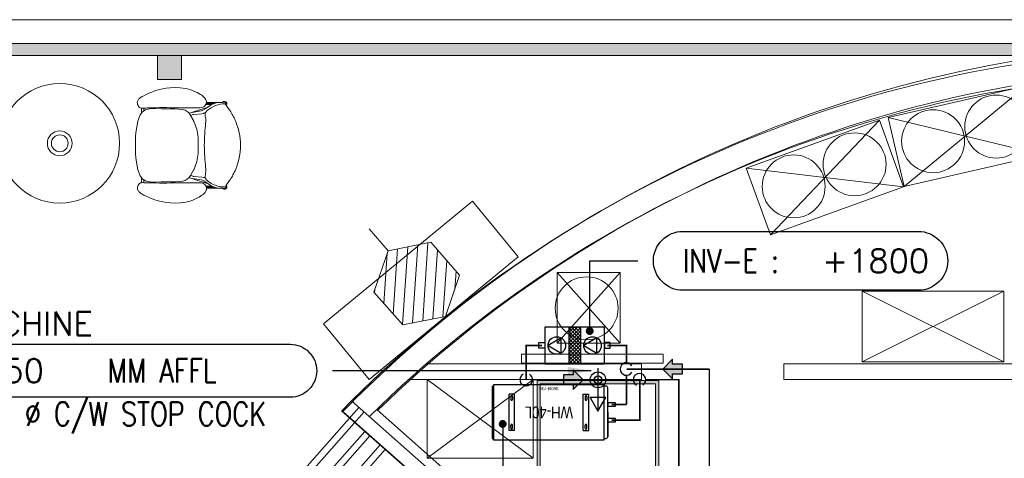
# Model space of a CAD drawing. Extents: x -750 to 58062, y -2404 to 18333.
# Tile 65 of 91: x 13565 to 19837, y 15507 to 18302. Entities that reach past the tile are written whole.
import ezdxf
from ezdxf.enums import TextEntityAlignment as Align

# ---------------------------------------------------------------- set-up
doc = ezdxf.new("R2010")
doc.units = 0
doc.header["$MEASUREMENT"] = 0
doc.linetypes.add('CENTER', pattern=[2, 1.25, -0.25, 0.25, -0.25])
doc.linetypes.add('DASHED', pattern=[19.05, 12.7, -6.35])
doc.layers.add('GREY SCALE', color=9, linetype='Continuous', lineweight=0, true_color=0x808080)
doc.layers.add('GREYSCALE', color=9, linetype='Continuous', lineweight=0, true_color=0x808080)
for name, color, linetype, true_color in [('PLUMBIMG-WS-EQP', 30, 'Continuous', 0xff7f00), ('PLUMBING-WS-CW-PIPE', 5, 'Continuous', 0x0000ff), ('PLUMBING-WS-EQP', 30, 'Continuous', 0xff7f00), ('PLUMBING-WS-HWS-PIPE', 1, 'Continuous', 0xff0000), ('PLUMBING-WS-RO-FILT-CW-PIPE', 150, 'Continuous', 0x007fff), ('WATER-CW-PIPE', 5, 'Continuous', 0x0000ff), ('WATER-RO-FILT-CW-PIPE', 150, 'Continuous', 0x007fff)]:
    doc.layers.add(name, color=color, linetype=linetype, true_color=true_color)
for name, color, linetype in [('PLUMBING-DW-PIPE-TAG', 7, 'Continuous'), ('PLUMBING-DW-TR-LVL-TAG', 7, 'Continuous'), ('TAG', 7, 'Continuous')]:
    doc.layers.add(name, color=color, linetype=linetype)
doc.styles.add('CKD_Dimension Text', font='GOTHIC.TTF')
doc.styles.add('ROMANS-100', font='romans.shx', dxfattribs={"width": 0.8})
doc.styles.get("Standard").update_dxf_attribs({"font": 'arial.ttf', "width": 0.8})
doc.dimstyles.new('CKD-Dimensions', dxfattribs={"dimtxt": 45, "dimasz": 50, "dimexe": 0, "dimexo": 20, "dimgap": 20, "dimtad": 0, "dimdec": 0, "dimzin": 4, "dimdsep": 46, "dimtxsty": 'CKD_Dimension Text', "dimblk": 'OBLIQUE', "dimcen": 12, "dimclrd": 150, "dimclre": 150, "dimclrt": 7, "dimazin": 2, "dimtfac": 1, "dimtdec": 0, "dimtofl": 0, "dimtmove": 1, "dimatfit": 2, "dimfxl": 1, "dimtfillclr": 7, "dimtolj": 1, "dimtzin": 0, "dimlwd": -1, "dimlwe": -1, "dimarcsym": 0})
doc.dimstyles.new('ISO-25', dxfattribs={"dimtxt": 10, "dimasz": 2.5, "dimexe": 1.25, "dimexo": 0.625, "dimtad": 1, "dimtxsty": 'Standard', "dimcen": 2.5, "dimadec": 0, "dimazin": 0, "dimtfac": 1, "dimtmove": 0, "dimatfit": 3, "dimfxl": 1, "dimarcsym": 0})

# ---------------------------------------------------------------- blocks, each defined once
blk = doc.blocks.new('FLOOR PLAN')
at = {"layer": 'GREYSCALE', "ltscale": 0.25}
h = blk.add_hatch(color=256, dxfattribs=at)
h.dxf.hatch_style = 1
h.paths.add_polyline_path([(6935.6, 18149.4), (21163.6, 18149.4), (21163.6, 18073.2), (6935.6, 18073.2)])
h = blk.add_hatch(color=256, dxfattribs=at)
h.dxf.hatch_style = 1
h.paths.add_polyline_path([(14595.5, 18073.2), (14595.5, 17920.8), (14443.1, 17920.8), (14443.1, 18073.2)])
at = {"layer": 'GREYSCALE', "ltscale": 2}
h = blk.add_hatch(color=256, dxfattribs=at)
h.dxf.hatch_style = 1
h.paths.add_polyline_path([(16861.3, 15295.5), (17636.1, 15295.5), (17636.1, 16002.2), (16861.3, 16002.2)])
h.paths.add_polyline_path([(16881.3, 15315.5), (17616.1, 15315.5), (17616.1, 15982.1), (16881.3, 15982.1)], flags=16)
at = {"layer": 'GREYSCALE', "ltscale": 0.2}
blk.add_line((21163.6, 18301.8), (1808.8, 18301.8), dxfattribs=at)
at = {"layer": 'GREYSCALE', "ltscale": 0.25}
for p, q in [((21163.6, 18149.4), (1806, 18149.4)), ((6935.6, 18149.4), (21163.6, 18149.4)), ((8543.7, 18149.4), (21163.6, 18149.4)), ((21163.6, 18073.2), (6935.6, 18073.2)), ((14595.5, 18073.2), (14443.1, 18073.2)), ((14443.1, 18073.2), (14443.1, 17920.8)), ((14595.5, 17920.8), (14595.5, 18073.2)), ((14443.1, 17920.8), (14595.5, 17920.8)), ((15500.5, 16363.2), (16449.6, 17144.6)), ((16449.6, 17144.6), (16740.2, 16791.6)), ((16740.2, 16791.6), (15791.1, 16010.2)), ((19834, 16572.2), (18931.8, 16572.2)), ((18931.8, 16572.2), (18931.8, 16121.2)), ((19834, 16572.2), (18931.8, 16121.2)), ((18931.8, 16121.2), (18931.8, 16572.2)), ((18931.8, 16572.2), (19834, 16121.2)), ((19834, 16121.2), (19834, 16572.2)), ((15791.1, 16010.2), (15500.5, 16363.2)), ((16762.1, 16170.9), (17664.3, 16170.9)), ((16762.1, 16113.2), (16762.1, 16170.9)), ((17664.3, 16170.9), (17664.3, 16113.2)), ((18931.8, 16121.2), (19834, 16121.2)), ((16154.3, 16108.6), (17526.5, 16108.6)), ((17664.3, 16113.2), (16762.1, 16113.2)), ((17526.5, 16108.6), (17526.5, 16008.3)), ((18432.6, 16108.6), (21213.3, 16108.6)), ((18432.6, 16108.6), (18432.6, 16008.3)), ((16040.8, 16008.3), (17526.5, 16008.3)), ((18432.6, 16008.3), (21213.3, 16008.3)), ((15616.2, 15809.2), (15679.6, 15874.1)), ((15688.2, 15872.3), (15623.7, 15806.4)), ((15679.6, 15874.1), (16435.7, 15204.2)), ((15679.6, 15874.1), (16435.8, 15204.4)), ((15727.2, 15832), (15156.6, 15187.9)), ((16375.6, 15136.4), (15615.5, 15809.9)), ((16375.6, 15136.4), (15616.2, 15809.2)), ((16497, 15236.5), (15842.8, 15815.8)), ((15759.5, 15803.3), (15188.9, 15159.3)), ((15623.7, 15806.4), (16395.9, 15122.3)), ((16375.6, 15136.4), (15697.7, 15737.1)), ((15764, 15678.3), (15253.4, 15102.1)), ((15796.3, 15649.7), (15285.7, 15073.5)), ((15860.8, 15592.5), (15350.3, 15016.3)), ((15893.1, 15563.9), (15382.6, 14987.7))]:
    blk.add_line(p, q, dxfattribs=at)
at = {"layer": 'GREYSCALE'}
for p, q in [((13647.1, 18073.2), (13819.9, 18073.2)), ((13819.9, 18073.2), (13992.7, 18073.2)), ((19097.7, 17678.2, 59.1), (19976.8, 17880.8, 59.1)), ((19199, 17238.6, 59.1), (19976.8, 17880.8, 59.1)), ((14354.7, 17817.6), (14344.6, 17812.4)), ((14369.7, 17824.7), (14354.7, 17817.6)), ((14387.7, 17832.7), (14369.7, 17824.7)), ((14406.7, 17840.7), (14387.7, 17832.7)), ((14424.8, 17847.9), (14406.7, 17840.7)), ((14453.5, 17857.1), (14424.8, 17847.9)), ((14476.4, 17862.1), (14453.5, 17857.1)), ((14498.7, 17865.4), (14476.4, 17862.1)), ((14523.9, 17867.9), (14498.7, 17865.4)), ((14554.3, 17869.6), (14523.9, 17867.9)), ((14588.1, 17868.7), (14554.3, 17869.6)), ((14622.7, 17863.2), (14588.1, 17868.7)), ((14639.4, 17859.1), (14622.7, 17863.2)), ((14655.4, 17854.3), (14639.4, 17859.1)), ((14670.2, 17848.9), (14655.4, 17854.3)), ((14683.8, 17843.2), (14670.2, 17848.9)), ((14696.1, 17837.3), (14683.8, 17843.2)), ((14707, 17831.5), (14696.1, 17837.3)), ((14716.6, 17826), (14707, 17831.5)), ((14725, 17820.4), (14716.6, 17826)), ((14732.4, 17814.5), (14725, 17820.4)), ((14738.9, 17808.2), (14732.4, 17814.5)), ((14315.1, 17779.9), (14314.2, 17774.2)), ((14314.2, 17774.2), (14314.4, 17767.9)), ((14314.4, 17767.9), (14315.9, 17760.9)), ((14316.8, 17785), (14315.1, 17779.9)), ((14315.9, 17760.9), (14318.6, 17754.1)), ((14319.1, 17789.5), (14316.8, 17785)), ((14318.6, 17754.1), (14322.4, 17747.9)), ((14319.1, 17789.5), (14321.7, 17793.3)), ((14321.7, 17793.3), (14324.7, 17796.7)), ((14327.8, 17799.9), (14324.7, 17796.7)), ((14330.9, 17802.7), (14327.8, 17799.9)), ((14333.9, 17805.4), (14330.9, 17802.7)), ((14338, 17808.5), (14333.9, 17805.4)), ((14344.6, 17812.4), (14338, 17808.5)), ((14738, 17747.1), (14744.4, 17752.4)), ((14738.9, 17808.2), (14744.7, 17801.8)), ((14744.4, 17752.4), (14749.4, 17759.1)), ((14749.5, 17794.7), (14744.7, 17801.8)), ((14749.4, 17759.1), (14750, 17760.5)), ((14749.5, 17794.7), (14752.9, 17787)), ((14750, 17760.5), (14752.6, 17766.8)), ((14788.9, 17760.5), (14750, 17760.5)), ((14752.6, 17766.8), (14752.7, 17767.1)), ((14752.7, 17767.1), (14752.9, 17767.6)), ((14752.7, 17767.1), (14803.7, 17767.2)), ((14752.9, 17787), (14753.2, 17785.2)), ((14752.9, 17767.6), (14753.2, 17768.4)), ((14805, 17767.7), (14752.9, 17767.6)), ((14754.1, 17779.1), (14753.2, 17785.2)), ((14753.2, 17768.4), (14754.1, 17774.2)), ((14754.1, 17778.9), (14754.1, 17779.1)), ((14754.1, 17778.9), (14754.4, 17776.8)), ((14754.1, 17774.2), (14754.4, 17776.8)), ((14830.1, 17774.4), (14754.1, 17774.2)), ((14784.1, 17758.4), (14763.6, 17744.3)), ((14788.9, 17760.5), (14784.1, 17758.4)), ((14803.7, 17767.2), (14788.9, 17760.5)), ((14805, 17767.7), (14803.7, 17767.2)), ((14814.2, 17771.8), (14805, 17767.7)), ((14817.2, 17772.7), (14814.2, 17771.8)), ((14830.1, 17774.4), (14817.2, 17772.7)), ((14832, 17774.6), (14830.1, 17774.4)), ((14835.1, 17774.6), (14832, 17774.6)), ((14835.1, 17774.6), (14846.7, 17774.6)), ((14849.5, 17774.6), (14846.7, 17774.6)), ((14857.3, 17774.4), (14849.5, 17774.6)), ((14857.3, 17774.4), (14857.8, 17774.5)), ((14866, 17775.6), (14857.8, 17774.5)), ((14857.8, 17774.5), (14858.5, 17775.4)), ((14861.1, 17777.6), (14858.5, 17775.4)), ((14863.5, 17779.6), (14861.1, 17777.6)), ((14866.4, 17780.7), (14863.5, 17779.6)), ((14866, 17775.6), (14868.5, 17776.4)), ((14869.5, 17780.7), (14866.4, 17780.7)), ((14868.5, 17776.4), (14871.1, 17776.4)), ((14872.5, 17779.6), (14869.5, 17780.7)), ((14871.1, 17776.4), (14873.6, 17775.6)), ((14872.5, 17779.6), (14877.2, 17778)), ((14873.6, 17775.6), (14875.7, 17774.2)), ((14875, 17765.2), (14874.9, 17765.5)), ((14875, 17765.2), (14875.7, 17765.6)), ((14876.6, 17762.4), (14875, 17765.2)), ((14875.7, 17774.2), (14876.9, 17772.3)), ((14875.9, 17765.9), (14875.7, 17765.6)), ((14877, 17767.6), (14875.9, 17765.9)), ((14878.5, 17759.1), (14876.6, 17762.4)), ((14877.2, 17778), (14881.2, 17775.4)), ((14881.2, 17760.9), (14878.5, 17759.1)), ((14879.6, 17757), (14878.5, 17759.1)), ((14883.4, 17750.9), (14879.6, 17757)), ((14332.1, 17695.8), (14317.2, 17656.2)), ((14322.4, 17747.9), (14327.2, 17743.1)), ((14327.2, 17743.1), (14327.5, 17742.8)), ((14327.5, 17742.8), (14333.1, 17740)), ((14339.8, 17706.5), (14332.1, 17695.8)), ((14333.1, 17740), (14339.4, 17738.7)), ((14339.4, 17738.7), (14339.8, 17738.7)), ((14339.8, 17738.7), (14339.8, 17739)), ((14339.8, 17738.7), (14346.1, 17738.4)), ((14339.8, 17738.7), (14339.8, 17706.5)), ((14342.1, 17709.6), (14339.8, 17706.5)), ((14353.4, 17719.8), (14342.1, 17709.6)), ((14346.1, 17738.4), (14355.2, 17738.7)), ((14355.3, 17720.9), (14353.4, 17719.8)), ((14355.2, 17738.7), (14355.2, 17739)), ((14360.3, 17738.8), (14355.2, 17738.7)), ((14355.3, 17720.9), (14355.2, 17738.7)), ((14365.8, 17726.9), (14355.3, 17720.9)), ((14368, 17739.1), (14360.3, 17738.8)), ((14365.8, 17726.9), (14378.8, 17731.5)), ((14376.4, 17739.2), (14368, 17739)), ((14368, 17739), (14368, 17739.1)), ((14385.8, 17739.3), (14376.4, 17739.2)), ((14378.8, 17731.5), (14379, 17731.5)), ((14379, 17731.5), (14392.5, 17734.2)), ((14396.5, 17739.5), (14385.8, 17739.3)), ((14392.5, 17734.2), (14406.6, 17735.3)), ((14408.1, 17739.6), (14396.5, 17739.5)), ((14406.6, 17735.3), (14406.7, 17735.3)), ((14406.7, 17735.3), (14421, 17735.5)), ((14420.1, 17739.9), (14408.1, 17739.6)), ((14432.3, 17740.2), (14420.1, 17739.9)), ((14465.4, 17734.5), (14421, 17735.5)), ((14455.6, 17741.3), (14432.3, 17740.2)), ((14455.6, 17741.3), (14478.2, 17742)), ((14503.3, 17733.9), (14465.4, 17734.5)), ((14478.2, 17742), (14501.2, 17741.8)), ((14501.2, 17741.8), (14526.3, 17741.2)), ((14553.8, 17733.5), (14503.3, 17733.9)), ((14526.2, 17741.3), (14530.2, 17741.2)), ((14526.3, 17741.2), (14530.2, 17741.2)), ((14530.2, 17741.2), (14554.6, 17740.9)), ((14553.8, 17733.5), (14579.4, 17732.3)), ((14554.6, 17740.9), (14585.2, 17740.9)), ((14579.4, 17732.3), (14601.8, 17729.7)), ((14585.2, 17740.9), (14616.3, 17741)), ((14601.8, 17729.7), (14618.7, 17725.1)), ((14616.3, 17741), (14631.7, 17741)), ((14618.7, 17725.1), (14631.8, 17717.9)), ((14631.7, 17741), (14646.8, 17740.8)), ((14631.8, 17717.9), (14642.6, 17707.8)), ((14642.6, 17707.8), (14644.3, 17705.4)), ((14644.3, 17705.4), (14647, 17706.4)), ((14644.3, 17705.4), (14652.6, 17694)), ((14646.8, 17740.8), (14661.5, 17740.6)), ((14685.4, 17719.3), (14647, 17706.4)), ((14652.6, 17694), (14653.6, 17692.1)), ((14653.6, 17692.1), (14669.2, 17697.4)), ((14653.6, 17692.1), (14674.1, 17655.2)), ((14661.5, 17740.6), (14675.5, 17740.3)), ((14665.9, 17710.7), (14721.6, 17721.1)), ((14668.3, 17698), (14668.5, 17698)), ((14668.5, 17698), (14672, 17698.4)), ((14672.1, 17698.4), (14669.2, 17697.4)), ((14669.2, 17697.4), (14672, 17698.4)), ((14672, 17698.4), (14672.1, 17698.4)), ((14672.1, 17698.4), (14725.4, 17703)), ((14675.5, 17740.3), (14688.7, 17740.2)), ((14685.4, 17719.3), (14752.4, 17741.1)), ((14688.7, 17740.2), (14700.9, 17740.2)), ((14700.9, 17740.2), (14711.9, 17740.6)), ((14711.9, 17740.6), (14721.9, 17741.7)), ((14721.6, 17721.1), (14727.5, 17722.8)), ((14721.9, 17741.7), (14730.5, 17743.7)), ((14725.4, 17703), (14734.8, 17705)), ((14727.1, 17722.6), (14727.5, 17722.8)), ((14727.5, 17722.8), (14736.1, 17727.1)), ((14730.5, 17743.7), (14738, 17747.1)), ((14738.5, 17706.2), (14734.8, 17705)), ((14755.7, 17738.8), (14736.1, 17727.1)), ((14738.5, 17706.2), (14747.2, 17710.2)), ((14745.7, 17696.6), (14745.8, 17705.5)), ((14747, 17687.8), (14745.7, 17696.6)), ((14745.8, 17705.5), (14747.2, 17710.2)), ((14747.2, 17710.2), (14747.5, 17711.5)), ((14752.4, 17741.1), (14763.6, 17744.3)), ((14763.6, 17744.3), (14755.7, 17738.8)), ((14888.2, 17744.3), (14883.4, 17750.9)), ((14893.7, 17737.3), (14888.2, 17744.3)), ((14895.2, 17735.2), (14893.5, 17737.4)), ((14895.2, 17735.2), (14893.7, 17737.3)), ((14899.4, 17729.7), (14895.2, 17735.2)), ((14905, 17721.9), (14899.4, 17729.7)), ((14910, 17714.1), (14905, 17721.9)), ((14914.6, 17706.4), (14910, 17714.1)), ((14918.9, 17698.8), (14914.6, 17706.4)), ((14922.9, 17691.2), (14918.9, 17698.8)), ((14927, 17683.7), (14922.9, 17691.2)), ((14317.2, 17656.2), (14307.9, 17607)), ((14674.1, 17655.2), (14674.7, 17653.6)), ((14674.7, 17653.6), (14693.5, 17604.6)), ((14746.4, 17610), (14747.8, 17626)), ((14748.7, 17679.1), (14747, 17687.8)), ((14747.8, 17626.3), (14749, 17640.4)), ((14747.8, 17626), (14747.8, 17626.3)), ((14749.6, 17670.7), (14748.7, 17679.1)), ((14749, 17640.4), (14749.7, 17651.9)), ((14749.9, 17661.8), (14749.6, 17670.7)), ((14749.7, 17651.9), (14749.9, 17661.8)), ((14931.3, 17675.5), (14927, 17683.7)), ((14935.9, 17665.7), (14931.3, 17675.5)), ((14941, 17653.6), (14935.9, 17665.7)), ((14946.8, 17638.3), (14941, 17653.6)), ((14952.7, 17620.7), (14946.8, 17638.3)), ((18193.6, 17354.9), (19042.1, 17661.7)), ((18347, 16930.7), (19042.1, 17661.7)), ((19042.1, 17661.7), (19195.5, 17237.5)), ((19199, 17238.6, 59.1), (19097.7, 17678.2, 59.1)), ((19097.7, 17678.2, 59.1), (20078.1, 17441.2, 59.1)), ((14305, 17581), (14303.2, 17554.6)), ((14307.9, 17607), (14305, 17581)), ((14698.4, 17579.7), (14693.5, 17604.6)), ((14700.9, 17554), (14698.4, 17579.7)), ((14742.5, 17556.5), (14743.6, 17574.7)), ((14743.6, 17574.7), (14745, 17592.7)), ((14745, 17592.7), (14746.4, 17610)), ((14958.4, 17601.6), (14952.7, 17620.7)), ((14963.4, 17581.7), (14958.4, 17601.6)), ((14967.2, 17561.8), (14963.4, 17581.7)), ((14302.3, 17527.8), (14302, 17500.9)), ((14302, 17500.9), (14302.4, 17474)), ((14303.2, 17554.6), (14302.3, 17527.8)), ((14701.9, 17527.9), (14700.9, 17554)), ((14701.9, 17501.6), (14701.9, 17527.9)), ((14701.9, 17475.2), (14701.9, 17501.6)), ((14740.9, 17501.6), (14741.1, 17519.7)), ((14741.2, 17483.5), (14740.9, 17501.6)), ((14741.1, 17519.7), (14741.7, 17538.3)), ((14741.7, 17538.3), (14742.5, 17556.5)), ((14969.9, 17541.8), (14967.2, 17561.8)), ((14971.4, 17521.9), (14969.9, 17541.8)), ((14972, 17502), (14971.4, 17521.9)), ((14971.5, 17482.1), (14972, 17502)), ((14302.4, 17474), (14303.4, 17447.2)), ((14303.4, 17447.2), (14305.3, 17420.7)), ((14698.6, 17423.4), (14701.1, 17449.1)), ((14701.1, 17449.1), (14701.9, 17475.2)), ((14741.2, 17483.5), (14741.8, 17465)), ((14742.7, 17446.7), (14741.8, 17465)), ((14743.8, 17428.6), (14742.7, 17446.7)), ((14963.7, 17422.4), (14967.4, 17442.3)), ((14967.4, 17442.3), (14970, 17462.2)), ((14970, 17462.2), (14971.5, 17482.1)), ((20078.1, 17441.2, 59.1), (19199, 17238.6, 59.1)), ((14305.3, 17420.7), (14308.2, 17394.8)), ((14308.2, 17394.8), (14317.7, 17345.6)), ((14675.3, 17349.5), (14693.8, 17398.5)), ((14693.8, 17398.5), (14698.6, 17423.4)), ((14745.3, 17410.6), (14743.8, 17428.6)), ((14746.8, 17393.3), (14745.3, 17410.6)), ((14748.3, 17377.3), (14746.8, 17393.3)), ((14748.3, 17376.9), (14748.3, 17377.3)), ((14749.5, 17362.9), (14748.3, 17376.9)), ((14947.2, 17365.6), (14953.1, 17383.3)), ((14953.1, 17383.3), (14958.8, 17402.4)), ((14958.8, 17402.4), (14963.7, 17422.4)), ((14317.7, 17345.6), (14332.8, 17306.1)), ((14674.7, 17347.8), (14653.7, 17309.8)), ((14675.3, 17349.5), (14674.7, 17347.8)), ((14746.4, 17306.6), (14747.7, 17315.5)), ((14747.7, 17315.5), (14749.3, 17324.2)), ((14749.3, 17324.2), (14750.2, 17332.6)), ((14749.5, 17362.9), (14750.2, 17351.4)), ((14750.5, 17341.5), (14750.2, 17351.4)), ((14750.2, 17332.6), (14750.5, 17341.5)), ((14919.5, 17305.1), (14923.6, 17312.7)), ((14923.6, 17312.7), (14927.7, 17320.2)), ((14927.7, 17320.2), (14931.9, 17328.5)), ((14931.9, 17328.5), (14936.5, 17338.3)), ((14936.5, 17338.3), (14941.5, 17350.4)), ((14941.5, 17350.4), (14947.2, 17365.6)), ((18347, 16930.7), (18193.6, 17354.9)), ((18193.6, 17354.9), (19195.5, 17237.5)), ((14323.3, 17253.9), (14319.5, 17247.8)), ((14328, 17258.8), (14323.3, 17253.9)), ((14328.3, 17259), (14328, 17258.8)), ((14333.9, 17261.9), (14328.3, 17259)), ((14332.8, 17306.1), (14340.5, 17295.4)), ((14340.2, 17263.2), (14333.9, 17261.9)), ((14340.6, 17263.2), (14340.2, 17263.2)), ((14340.5, 17295.4), (14342.8, 17292.3)), ((14340.6, 17263.2), (14340.5, 17295.4)), ((14346.9, 17263.5), (14340.6, 17263.2)), ((14342.8, 17292.3), (14354.1, 17282.1)), ((14346.9, 17263.5), (14356.1, 17263.3)), ((14354.1, 17282.1), (14356, 17281)), ((14356.1, 17263.3), (14356, 17281)), ((14356, 17281), (14366.6, 17275)), ((14356.1, 17263.3), (14361.2, 17263.1)), ((14361.2, 17263.1), (14368.8, 17262.9)), ((14366.6, 17275), (14379.6, 17270.5)), ((14368.8, 17262.9), (14368.9, 17263)), ((14368.9, 17263), (14377.2, 17262.8)), ((14377.2, 17262.8), (14386.6, 17262.7)), ((14379.8, 17270.5), (14379.6, 17270.5)), ((14379.8, 17270.5), (14393.4, 17267.9)), ((14386.6, 17262.7), (14397.3, 17262.6)), ((14407.4, 17266.8), (14393.4, 17267.9)), ((14397.3, 17262.6), (14408.9, 17262.5)), ((14407.5, 17266.8), (14407.4, 17266.8)), ((14421.9, 17266.7), (14407.5, 17266.8)), ((14408.9, 17262.5), (14421, 17262.3)), ((14421, 17262.3), (14433.1, 17262)), ((14421.9, 17266.7), (14466.2, 17267.8)), ((14433.1, 17262), (14456.4, 17260.9)), ((14456.4, 17260.9), (14479.1, 17260.3)), ((14466.2, 17267.8), (14504.1, 17268.6)), ((14502.1, 17260.7), (14479.1, 17260.3)), ((14527.1, 17261.3), (14502.1, 17260.7)), ((14554.6, 17269.2), (14504.1, 17268.6)), ((14531, 17261.3), (14527.1, 17261.3)), ((14531, 17261.3), (14527.1, 17261.2)), ((14555.4, 17261.7), (14531, 17261.3)), ((14580.2, 17270.4), (14554.6, 17269.2)), ((14586, 17261.8), (14555.4, 17261.7)), ((14602.6, 17273.1), (14580.2, 17270.4)), ((14617.1, 17261.9), (14586, 17261.8)), ((14619.5, 17277.8), (14602.6, 17273.1)), ((14632.6, 17261.9), (14617.1, 17261.9)), ((14632.6, 17285), (14619.5, 17277.8)), ((14643.3, 17295.2), (14632.6, 17285)), ((14647.7, 17262.1), (14632.6, 17261.9)), ((14644.2, 17296.5), (14643.3, 17295.2)), ((14653.2, 17308.9), (14644.2, 17296.5)), ((14644.2, 17296.5), (14647.7, 17295.2)), ((14686.2, 17282.5), (14647.7, 17295.2)), ((14662.3, 17262.4), (14647.7, 17262.1)), ((14653.7, 17309.8), (14653.2, 17308.9)), ((14669.9, 17304.3), (14653.7, 17309.8)), ((14676.4, 17262.7), (14662.3, 17262.4)), ((14722.4, 17280.7), (14666.7, 17290.9)), ((14669, 17303.6), (14669.2, 17303.6)), ((14672.7, 17303.3), (14669.2, 17303.6)), ((14669.9, 17304.3), (14672.8, 17303.3)), ((14672.7, 17303.3), (14669.9, 17304.3)), ((14672.8, 17303.3), (14672.7, 17303.3)), ((14726.1, 17298.8), (14672.8, 17303.3)), ((14689.5, 17262.9), (14676.4, 17262.7)), ((14753.3, 17260.9), (14686.2, 17282.5)), ((14701.7, 17262.9), (14689.5, 17262.9)), ((14712.7, 17262.6), (14701.7, 17262.9)), ((14712.7, 17262.6), (14722.8, 17261.5)), ((14728.3, 17279.1), (14722.4, 17280.7)), ((14731.3, 17259.5), (14722.8, 17261.5)), ((14735.5, 17296.9), (14726.1, 17298.8)), ((14728.3, 17279.1), (14727.9, 17279.3)), ((14736.9, 17274.8), (14728.3, 17279.1)), ((14738.8, 17256.1), (14731.3, 17259.5)), ((14735.5, 17296.9), (14739.3, 17295.8)), ((14736.9, 17274.8), (14756.5, 17263.1)), ((14745.2, 17250.9), (14738.8, 17256.1)), ((14748.3, 17291.5), (14739.3, 17295.8)), ((14750.3, 17244.2), (14745.2, 17250.9)), ((14746.5, 17297.8), (14746.4, 17306.6)), ((14748.3, 17291.5), (14746.5, 17297.8)), ((14748.3, 17291.5), (14748.4, 17291.5)), ((14748.9, 17289.5), (14748.4, 17291.5)), ((14764.4, 17257.7), (14753.3, 17260.9)), ((14756.5, 17263.1), (14764.4, 17257.7)), ((14764.4, 17257.7), (14785, 17243.7)), ((14880.5, 17246.7), (14884.3, 17252.9)), ((14884.3, 17252.9), (14889.1, 17259.4)), ((14889.1, 17259.4), (14894.5, 17266.5)), ((14894.3, 17266.4), (14896, 17268.6)), ((14894.5, 17266.5), (14896, 17268.6)), ((14896, 17268.6), (14900.2, 17274.1)), ((14900.2, 17274.1), (14905.8, 17282)), ((14905.8, 17282), (14910.8, 17289.7)), ((14910.8, 17289.7), (14915.3, 17297.5)), ((14915.3, 17297.5), (14919.5, 17305.1)), ((14315.3, 17233.9), (14315.1, 17227.6)), ((14315.1, 17227.6), (14316, 17221.9)), ((14316.8, 17240.9), (14315.3, 17233.9)), ((14316, 17221.9), (14317.8, 17216.8)), ((14319.5, 17247.8), (14316.8, 17240.9)), ((14320.1, 17212.3), (14317.8, 17216.8)), ((14322.8, 17208.5), (14320.1, 17212.3)), ((14325.7, 17205.1), (14322.8, 17208.5)), ((14328.8, 17201.9), (14325.7, 17205.1)), ((14328.8, 17201.9), (14331.9, 17199.1)), ((14331.9, 17199.1), (14334.9, 17196.4)), ((14334.9, 17196.4), (14339.1, 17193.4)), ((14339.1, 17193.4), (14345.6, 17189.5)), ((14345.6, 17189.5), (14355.8, 17184.3)), ((14726.1, 17182.8), (14733.4, 17188.7)), ((14733.4, 17188.7), (14740, 17195.1)), ((14740, 17195.1), (14745.7, 17201.5)), ((14745.7, 17201.5), (14750.5, 17208.6)), ((14751.4, 17241.5), (14750.3, 17244.2)), ((14753.8, 17216.3), (14750.5, 17208.6)), ((14753.5, 17236.6), (14751.4, 17241.5)), ((14789.8, 17241.5), (14751.4, 17241.5)), ((14754.1, 17234.9), (14753.5, 17236.6)), ((14754.1, 17218.1), (14753.8, 17216.3)), ((14804.6, 17235), (14754.1, 17234.9)), ((14754.1, 17234.9), (14754.1, 17234.9)), ((14754.2, 17234.3), (14754.1, 17234.9)), ((14754.1, 17218.1), (14755.1, 17224.2)), ((14754.2, 17234.3), (14805.9, 17234.4)), ((14755.2, 17227.7), (14754.2, 17234.3)), ((14755.4, 17226.5), (14755.1, 17224.5)), ((14755.1, 17224.5), (14755.1, 17224.2)), ((14755.2, 17227.7), (14831, 17227.9)), ((14755.4, 17226.5), (14755.2, 17227.7)), ((14785, 17243.7), (14789.8, 17241.5)), ((14789.8, 17241.5), (14804.6, 17235)), ((14804.6, 17235), (14805.9, 17234.4)), ((14805.9, 17234.4), (14815.1, 17230.3)), ((14815.1, 17230.3), (14818.2, 17229.5)), ((14818.2, 17229.5), (14831, 17227.9)), ((14831, 17227.9), (14833, 17227.6)), ((14833, 17227.6), (14836, 17227.6)), ((14836, 17227.6), (14847.6, 17227.7)), ((14845.4, 17237.9), (14845.5, 17237.9)), ((14847.6, 17227.7), (14850.4, 17227.7)), ((14850.4, 17227.7), (14858.2, 17227.9)), ((14858.2, 17227.9), (14858.7, 17227.8)), ((14859.4, 17226.9), (14858.7, 17227.8)), ((14869.4, 17225.9), (14858.7, 17227.8)), ((14859.4, 17226.9), (14862, 17224.7)), ((14862, 17224.7), (14864.4, 17222.7)), ((14864.4, 17222.7), (14867.4, 17221.7)), ((14867.4, 17221.7), (14870.5, 17221.7)), ((14872.1, 17225.9), (14869.4, 17225.9)), ((14870.5, 17221.7), (14873.4, 17222.7)), ((14874.6, 17226.7), (14872.1, 17225.9)), ((14878.2, 17224.4), (14873.4, 17222.7)), ((14876.6, 17228.2), (14874.6, 17226.7)), ((14875.4, 17237.6), (14877.5, 17241.3)), ((14876.6, 17236.8), (14875.4, 17237.6)), ((14875.4, 17237.6), (14875.4, 17237.6)), ((14876.6, 17236.8), (14876.8, 17236.5)), ((14878.2, 17230.5), (14876.6, 17228.2)), ((14876.8, 17236.5), (14878.5, 17234)), ((14877.5, 17241.3), (14878.8, 17243.6)), ((14878.2, 17230.5), (14878.5, 17231)), ((14878.8, 17233.5), (14878.5, 17234)), ((14878.8, 17231.5), (14878.5, 17231)), ((14878.8, 17243.6), (14880.5, 17246.7)), ((14878.9, 17233), (14878.8, 17233.5)), ((14878.8, 17231.5), (14878.9, 17232)), ((14879, 17232.5), (14878.9, 17233)), ((14878.9, 17232), (14879, 17232.5)), ((19195.5, 17237.5), (18347, 16930.7)), ((14355.8, 17184.3), (14370.8, 17177.3)), ((14370.8, 17177.3), (14388.8, 17169.3)), ((14388.8, 17169.3), (14407.9, 17161.4)), ((14407.9, 17161.4), (14426, 17154.3)), ((14426, 17154.3), (14454.7, 17145.2)), ((14454.7, 17145.2), (14477.6, 17140.3)), ((14477.6, 17140.3), (14500, 17137)), ((14500, 17137), (14525.2, 17134.7)), ((14525.2, 17134.7), (14555.6, 17133)), ((14555.6, 17133), (14589.4, 17134.1)), ((14589.4, 17134.1), (14623.9, 17139.6)), ((14623.9, 17139.6), (14640.7, 17143.8)), ((14640.7, 17143.8), (14656.6, 17148.7)), ((14656.6, 17148.7), (14671.4, 17154.1)), ((14671.4, 17154.1), (14684.9, 17159.9)), ((14684.9, 17159.9), (14697.2, 17165.8)), ((14697.2, 17165.8), (14708.2, 17171.6)), ((14708.2, 17171.6), (14717.7, 17177.2)), ((14717.7, 17177.2), (14726.1, 17182.8)), ((15911.8, 16829.8), (15790.2, 16969.2)), ((16184.7, 16883.4), (15911.8, 16829.8)), ((16132, 16382.1), (16165.8, 16879.7)), ((16367.6, 16673.9), (16184.7, 16883.4)), ((15911.8, 16829.8), (15821.8, 16566.6)), ((15885, 16494.2), (15906.8, 16815.1)), ((15944.1, 16426.6), (15972.2, 16841.7)), ((16003.1, 16358.9), (16036.7, 16854.4)), ((16067.5, 16369.5), (16101.2, 16867)), ((16196.5, 16394.8), (16226.4, 16835.7)), ((16261, 16407.5), (16285.5, 16768)), ((16336.6, 16583.1), (16344.5, 16700.4)), ((16988.7, 16691.6), (17389.6, 16691.6)), ((16988.7, 16240.5), (16988.7, 16691.6)), ((16988.7, 16691.6), (17389.6, 16240.5)), ((16988.7, 16240.5), (17389.6, 16691.6)), ((17389.6, 16691.6), (17389.6, 16240.5)), ((16277.6, 16410.8), (16367.6, 16673.9)), ((15821.8, 16566.6), (16004.7, 16357.1)), ((15826, 16561.9), (15827.4, 16583)), ((16004.7, 16357.1), (16277.6, 16410.8)), ((17389.6, 16240.5), (16988.7, 16240.5)), ((17389.6, 16240.5), (16988.7, 16240.5)), ((16161.1, 16008.3), (16835.3, 16008.3)), ((16161.1, 15507.6), (16161.1, 16008.3)), ((16161.1, 16008.3), (16835.3, 15507.6)), ((16161.1, 15507.6), (16835.3, 16008.3)), ((16835.3, 16008.3), (16835.3, 15507.6)), ((16835.3, 15507.6), (16161.1, 15507.6))]:
    blk.add_line(p, q, dxfattribs=at)
at = {"layer": 'GREYSCALE', "ltscale": 2}
for p, q in [((17636.1, 16002.2), (16861.3, 16002.2)), ((16861.3, 16002.2), (16861.3, 15295.5)), ((17636.1, 15295.5), (17636.1, 16002.2)), ((17616.1, 15982.1), (16881.3, 15982.1)), ((16881.3, 15982.1), (16881.3, 15315.5)), ((17616.1, 15315.5), (17616.1, 15982.1))]:
    blk.add_line(p, q, dxfattribs=at)
at = {"layer": 'GREYSCALE'}
for points in [[(14877, 17767.6), (14877.2, 17767.9), (14877.3, 17768.1), (14877.5, 17768.3), (14877.6, 17768.5), (14877.7, 17768.6), (14877.7, 17768.7), (14877.8, 17768.8), (14877.8, 17768.9), (14877.8, 17768.9), (14877.9, 17769), (14877.9, 17769.1), (14877.9, 17769.1), (14877.9, 17769.2), (14877.9, 17769.2), (14878, 17769.3), (14878, 17769.4), (14878, 17769.4), (14878, 17769.5), (14878, 17769.6), (14878, 17769.6), (14878, 17769.7), (14878, 17769.8), (14878, 17769.8), (14878, 17769.9), (14878, 17770), (14878, 17770), (14878, 17770.1), (14878, 17770.2), (14878, 17770.2), (14878, 17770.3), (14878, 17770.3), (14878, 17770.4), (14878, 17770.5), (14877.9, 17770.5), (14877.9, 17770.6), (14877.9, 17770.7), (14877.9, 17770.7), (14877.9, 17770.8), (14877.8, 17770.9), (14877.8, 17770.9), (14877.8, 17771), (14877.7, 17771.1), (14877.6, 17771.2), (14877.6, 17771.3), (14877.5, 17771.5), (14877.3, 17771.7), (14877.1, 17772), (14876.9, 17772.3)], [(14881.2, 17775.4), (14882, 17774.2), (14882.7, 17773.1), (14883.3, 17772.1), (14883.7, 17771.2), (14883.9, 17770.4), (14884.1, 17769.6), (14884.2, 17768.9), (14884.2, 17768.2), (14884.2, 17767.4), (14884.1, 17766.7), (14883.9, 17765.9), (14883.7, 17765.1), (14883.3, 17764.2), (14882.7, 17763.2), (14882.1, 17762.1), (14881.2, 17760.9)], [(14878.8, 17243.6), (14879.9, 17242.9), (14880.9, 17242.1), (14881.7, 17241.4), (14882.4, 17240.7), (14883, 17240.1), (14883.5, 17239.5), (14883.9, 17238.9), (14884.2, 17238.3), (14884.5, 17237.8), (14884.7, 17237.2), (14884.9, 17236.7), (14885, 17236.2), (14885.1, 17235.7), (14885.2, 17235.2), (14885.3, 17234.7), (14885.3, 17234.3), (14885.3, 17233.8), (14885.2, 17233.3), (14885.1, 17232.8), (14885, 17232.3), (14884.9, 17231.8), (14884.7, 17231.3), (14884.5, 17230.7), (14884.2, 17230.2), (14883.9, 17229.6), (14883.5, 17229), (14883, 17228.4), (14882.4, 17227.7), (14881.6, 17227), (14880.7, 17226.2), (14879.5, 17225.4), (14878.2, 17224.4)]]:
    blk.add_lwpolyline(points, dxfattribs=at)
at = {"layer": 'GREYSCALE', "ltscale": 25}
blk.add_circle((13819.9, 17514.3), 381.1, dxfattribs=at)
at = {"layer": 'GREYSCALE'}
for centre, radius in [((19785.8, 17620.4, 59.1), 200.5), ((19383.4, 17527.6, 59.1), 200.5), ((13819.9, 17514.3), 78.9), ((13819.9, 17514.3), 53.5), ((18883.7, 17380.3), 200.5), ((18495.4, 17239.9), 200.5), ((17176.6, 16462.8), 200.5)]:
    blk.add_circle(centre, radius, dxfattribs=at)
at = {"layer": 'GREYSCALE', "ltscale": 0.25}
for centre, radius, start, end in [((21217.1, 10299.4), 7850.2, 90.38683, 134.7725), ((21222.5, 10287.5), 7709.6, 91.19276, 134.21677)]:
    blk.add_arc(centre, radius, start, end, dxfattribs=at)
at = {"layer": 'GREYSCALE'}
for radius, start, end in [(7752.9, 89.85369, 134.67625), (7602.5, 89.37712, 134.60131)]:
    blk.add_arc((21130.7, 10361.1), radius, start, end, dxfattribs=at)
for points, knots in [([(14874.9, 17765.5), (14871.3, 17765.6), (14865.5, 17765.8), (14839.4, 17764.7), (14796.4, 17751.5), (14761.7, 17726), (14746.2, 17710.2), (14745.6, 17709.5)], [0, 0, 0, 0, 0.547886, 0.900137, 3.99791, 7.254861, 7.397388, 7.397388, 7.397388, 7.397388]), ([(14875.4, 17237.6), (14870.2, 17237.4), (14860.2, 17236.9), (14838.5, 17237.9), (14798.4, 17249.6), (14763.8, 17269.5), (14748.9, 17289.5)], [0, 0, 0, 0, 0.799978, 1.535578, 3.324073, 7.205889, 7.205889, 7.205889, 7.205889])]:
    blk.add_open_spline(points, degree=3, knots=knots, dxfattribs=at)
blk = doc.blocks.new('RO')
at = {"layer": 'PLUMBING-WS-RO-FILT-CW-PIPE', "color": 8, "true_color": 0x808080}
for p, q in [((0, 75), (0, -75)), ((-75, 0), (75, 0))]:
    blk.add_line(p, q, dxfattribs=at)
at = {"layer": 'PLUMBING-WS-RO-FILT-CW-PIPE', "const_width": 10}
blk.add_lwpolyline([(0, 0), (0, -200)], dxfattribs=at)
at = {"layer": 'PLUMBING-WS-RO-FILT-CW-PIPE'}
blk.add_lwpolyline([(0, -200), (50, -113.4), (-50, -113.4)], close=True, dxfattribs=at)
for radius in [50, 25]:
    blk.add_circle((0, 0), radius, dxfattribs=at)
blk = doc.blocks.new('15 LPH')
at = {"color": 253, "linetype": 'Continuous'}
for p, q in [((-37.9, 119.2), (-31.7, 125.4)), ((-37.9, 96.8), (-9.3, 125.4)), ((-37.9, 74.3), (13.2, 125.4)), ((-37.9, 51.9), (35.6, 125.4)), ((36.6, 30.8), (-37.9, 105.3)), ((-37.9, 29.4), (36.6, 103.9)), ((36.6, 8.3), (-37.9, 82.8)), ((-37.9, 7), (36.6, 81.5)), ((36.6, 53.2), (-35.6, 125.4)), ((36.6, 75.7), (-13.2, 125.4)), ((36.6, 98.1), (9.3, 125.4)), ((36.6, 120.6), (31.7, 125.4)), ((36.6, -14.1), (-37.9, 60.4)), ((-37.9, -15.5), (36.6, 59)), ((36.6, -36.6), (-37.9, 37.9)), ((-37.9, -37.9), (36.6, 36.6)), ((36.6, -59), (-37.9, 15.5)), ((-37.9, -60.4), (36.6, 14.1)), ((36.6, -81.5), (-37.9, -7)), ((-37.9, -82.8), (36.6, -8.3)), ((36.6, -103.9), (-37.9, -29.4)), ((-37.9, -105.3), (36.6, -30.8)), ((19.8, -109.6), (-37.9, -51.9)), ((-19.8, -109.6), (36.6, -53.2)), ((-2.7, -109.6), (-37.9, -74.3)), ((-25.1, -109.6), (-37.9, -96.8)), ((2.7, -109.6), (36.6, -75.7)), ((25.1, -109.6), (36.6, -98.1))]:
    blk.add_line(p, q, dxfattribs=at)
at = {"layer": 'PLUMBING-WS-EQP'}
for p, q in [((-190.7, 125.4), (-190.7, -109.6)), ((189.3, 125.4), (-190.7, 125.4)), ((-37.9, -109.6), (-37.9, 125.4)), ((36.6, -109.6), (36.6, 125.4)), ((189.3, -109.6), (189.3, 125.4)), ((-190.7, -109.6), (189.3, -109.6))]:
    blk.add_line(p, q, dxfattribs=at)
at = {"layer": 'PLUMBING-WS-EQP', "color": 5, "true_color": 0x0000ff}
for p, q in [((-58.4, 7.9), (-142.2, 56.3)), ((-142.2, 56.3), (-142.2, -40.5)), ((-142.2, -40.5), (-58.4, 7.9))]:
    blk.add_line(p, q, dxfattribs=at)
at = {"layer": 'PLUMBING-WS-EQP', "color": 150, "true_color": 0x007fff}
for p, q in [((168.8, 7.9), (85, 56.3)), ((85, 56.3), (85, -40.5)), ((85, -40.5), (168.8, 7.9))]:
    blk.add_line(p, q, dxfattribs=at)
at = {"layer": 'PLUMBING-WS-EQP'}
for points in [[(-190.7, 26), (-227.9, 26), (-227.9, -11.3), (-190.7, -11.3)], [(189.3, 26), (226.6, 26), (226.6, -11.3), (189.3, -11.3)]]:
    blk.add_lwpolyline(points, close=True, dxfattribs=at)
for centre in [(-114.3, 7.9), (113, 7.9)]:
    blk.add_circle(centre, 55.9, dxfattribs=at)
blk = doc.blocks.new('_Oblique')
at = {"color": 0, "linetype": 'ByBlock', "lineweight": -2}
blk.add_line((-0.5, -0.5), (0.5, 0.5), dxfattribs=at)
blk = doc.blocks.new('CW FA')
at = {"layer": 'PLUMBING-WS-CW-PIPE'}
h = blk.add_hatch(color=256, dxfattribs=at)
h.dxf.hatch_style = 1
h.paths.add_polyline_path([(5.2, -31.1), (5.2, -62.2), (67.4, 0), (5.2, 62.2), (5.2, 31.1), (-57, 31.1), (-57, -31.1)])
blk.add_lwpolyline([(67.4, 0), (5.2, 62.2), (5.2, 31.1), (-57, 31.1), (-57, -31.1), (5.2, -31.1), (5.2, -62.2), (67.4, 0)], dxfattribs=at)
blk = doc.blocks.new('RO FA')
at = {"layer": 'PLUMBING-WS-RO-FILT-CW-PIPE'}
h = blk.add_hatch(color=256, dxfattribs=at)
h.dxf.hatch_style = 1
h.paths.add_polyline_path([(5.2, -31.1), (5.2, -62.2), (67.4, 0), (5.2, 62.2), (5.2, 31.1), (-57, 31.1), (-57, -31.1)])
blk.add_lwpolyline([(67.4, 0), (5.2, 62.2), (5.2, 31.1), (-57, 31.1), (-57, -31.1), (5.2, -31.1), (5.2, -62.2), (67.4, 0)], dxfattribs=at)
blk = doc.blocks.new('PLUMB-WS-WS-TAG')
at = {"layer": 'PLUMBING-DW-TR-LVL-TAG'}
blk.add_lwpolyline([(112.5, 112.5), (1687.5, 112.5, -0.414214), (1800, 0, -0.414214), (1687.5, -112.5), (112.5, -112.5, -0.414214), (0, 0), (0, 0, -0.414214)], format="xyb", close=True, dxfattribs=at)
at = {"layer": 'PLUMBING-DW-TR-LVL-TAG', "char_height": 100, "attachment_point": 4}
for s, width, insert in [('{\\Fromans|c0;@}', 115.286, (112.5, 0)), ('{\\Fromans|c0;MM AFFL}', 662.905, (912.5, 0)), ('{\\Fromans|c0;mm %%C C/W STOP COCK}', 1987.152, (300, -200))]:
    blk.add_mtext_dynamic_manual_height_columns(s, width=width, gutter_width=3324.7, heights=[0], dxfattribs=dict(at, insert=insert))
at = {"layer": 'PLUMBING-DW-TR-LVL-TAG', "style": 'ROMANS-100'}
for tag, p in [('PLUM-DR-EQP', (0, 200)), ('PLUM-DR-PSIZE', (0, -200))]:
    blk.add_attdef(tag, text='', height=100, dxfattribs=at).set_placement(p, align=Align.MIDDLE_LEFT)
blk.add_attdef('PLUM-PIPE-LVL', text='', height=100, dxfattribs=at).set_placement((512.5, 0), align=Align.MIDDLE_CENTER)
blk = doc.blocks.new('WMESWH-40LTRS-H')
at = {"layer": 'PLUMBIMG-WS-EQP'}
for p, q in [((-375, 0), (-375, 156.5)), ((360, 166.5), (360, -166.5)), ((-241.5, 101.5), (-241.5, 81.5)), ((-231.5, 101.5), (-231.5, 81.5)), ((-219, 116.5), (-219, -116.5)), ((219, 116.5), (219, -116.5)), ((231.5, 101.5), (231.5, 81.5)), ((241.5, 101.5), (241.5, 81.5)), ((-241.5, -101.5), (-241.5, -81.5)), ((-231.5, -101.5), (-231.5, -81.5)), ((231.5, -101.5), (231.5, -81.5)), ((241.5, -101.5), (241.5, -81.5)), ((350, -171.5), (360, -166.5))]:
    blk.add_line(p, q, dxfattribs=at)
blk.add_lwpolyline([(-350, 166.5), (-365, 166.5, 0.414214), (-375, 156.5), (-375, -156.5, 0.414214), (-365, -166.5), (-350, -166.5)], format="xyb", dxfattribs=at)
blk.add_lwpolyline([(-350, 176.5), (350, 176.5), (350, -176.5), (-350, -176.5)], close=True, dxfattribs=at)
for points in [[(350, 176.5), (350, -176.5)], [(360, 166.5), (350, 176.5)], [(-219, 116.5), (-254, 116.5)], [(-254, 116.5), (-254, -116.5)], [(219, 116.5), (254, 116.5)], [(254, 116.5), (254, -116.5)], [(-219, -116.5), (-254, -116.5)], [(219, -116.5), (254, -116.5)]]:
    blk.add_lwpolyline(points, dxfattribs=at)
at = {"layer": 'PLUMBIMG-WS-EQP', "color": 1}
blk.add_lwpolyline([(-425, 40), (-375, 40), (-375, 60), (-425, 60)], close=True, dxfattribs=at)
at = {"layer": 'PLUMBIMG-WS-EQP', "color": 5}
blk.add_lwpolyline([(-425, -60), (-375, -60), (-375, -40), (-425, -40)], close=True, dxfattribs=at)
at = {"layer": 'PLUMBIMG-WS-EQP'}
for centre, start, end in [((-236.5, 101.5), 0, 180), ((-236.5, 81.5), 180, 0), ((236.5, 101.5), 0, 180), ((236.5, 81.5), 180, 0), ((-236.5, -81.5), 0, 180), ((-236.5, -101.5), 180, 0), ((236.5, -81.5), 0, 180), ((236.5, -101.5), 180, 0)]:
    blk.add_arc(centre, 5, start, end, dxfattribs=at)
at = {"layer": 'PLUMBIMG-WS-EQP', "attachment_point": 5}
for s, width, insert, char_height in [('\\pxqc;WH-40L', 600.519, (0, 0), 75), ('\\pxqc;360%%C-735', 123.351, (0, -151.5), 20)]:
    blk.add_mtext_dynamic_manual_height_columns(s, width=width, gutter_width=1, heights=[0], dxfattribs=dict(at, insert=insert, char_height=char_height))
blk = doc.blocks.new('INV-E')
at = {"layer": 'PLUMBING-DW-PIPE-TAG'}
blk.add_lwpolyline([(125, 125), (1125, 125, -0.414214), (1250, 0), (1250, 0, -0.414214), (1125, -125), (125, -125, -0.414214), (0, 0), (0, 0, -0.414214)], format="xyb", close=True, dxfattribs=at)
at = {"layer": 'PLUMBING-DW-PIPE-TAG', "insert": (125, 0), "char_height": 100, "attachment_point": 4, "style": 'ROMANS-100'}
blk.add_mtext_dynamic_manual_height_columns('INV-E :', width=553.251, gutter_width=1, heights=[0], dxfattribs=at)
at = {"layer": 'PLUMBING-DW-PIPE-TAG', "style": 'ROMANS-100'}
blk.add_attdef('INVE', (716.3, -50), '', height=100, dxfattribs=at)

msp = doc.modelspace()

# ---------------------------------------------------------------- linework, layer by layer
at = {"layer": 'PLUMBING-WS-HWS-PIPE', "ltscale": 5, "const_width": 10}
msp.add_lwpolyline([(17336, 15750.3), (17514.9, 15750.3), (17514.9, 16008.3)], dxfattribs=at)
at = {"layer": 'PLUMBING-WS-HWS-PIPE', "linetype": 'DASHED', "ltscale": 0.1, "const_width": 10}
msp.add_lwpolyline([(17553.3, 16008.3), (17763.8, 16008.3), (17764.1, 11216.4)], dxfattribs=at)
at = {"layer": 'PLUMBING-WS-HWS-PIPE', "ltscale": 5}
msp.add_arc((17513.3, 16008.3), 40, 301.16658, 241.16658, dxfattribs=at)
at = {"layer": 'WATER-CW-PIPE', "const_width": 10}
for points in [[(17308.7, 16226.6), (17430.6, 16226.6), (17430.6, 16115.8)], [(17430.6, 16035.8), (17430.6, 15850.3)], [(17336, 15850.3), (17430.6, 15850.3)]]:
    msp.add_lwpolyline(points, dxfattribs=at)
at = {"layer": 'WATER-CW-PIPE', "linetype": 'CENTER', "const_width": 10}
for points in [[(17430.6, 16075.8), (17958, 16075.8)], [(17958, 16075.8), (17958, 11269.2)]]:
    msp.add_lwpolyline(points, dxfattribs=at)
at = {"layer": 'WATER-CW-PIPE'}
msp.add_arc((17430.6, 16075.8), 40, 30, 330, dxfattribs=at)
at = {"layer": 'WATER-RO-FILT-CW-PIPE', "const_width": 10}
for points in [[(16891.5, 16226.6), (16791.5, 16226.6), (16791.5, 16008.3)], [(16831.5, 16008.3), (17248.7, 16007.1)]]:
    msp.add_lwpolyline(points, dxfattribs=at)
at = {"layer": 'WATER-RO-FILT-CW-PIPE'}
msp.add_arc((16791.5, 16008.3), 40, 120, 60, dxfattribs=at)

# ---------------------------------------------------------------- block references
at = {"rotation": 180}
msp.add_blockref('CW FA', (17729.6, 16075.8), dxfattribs=at)
for name, p in [('RO FA', (17086.1, 16007.7)), ('RO', (17248.7, 16007.1))]:
    msp.add_blockref(name, p)
at = {"layer": 'GREY SCALE', "ltscale": 5}
msp.add_blockref('FLOOR PLAN', (0, 0), dxfattribs=at)
at = {"layer": 'PLUMBIMG-WS-EQP', "rotation": 180}
msp.add_blockref('WMESWH-40LTRS-H', (16936, 15800.3), dxfattribs=at)
at = {"layer": 'PLUMBING-DW-PIPE-TAG'}
ref = msp.add_blockref('INV-E', (17602, 16765.3), dxfattribs=dict(at, xscale=1.5, yscale=1.5, zscale=1.5))
ref.add_attrib('INVE', '+1800', (18676.4, 16690.3), dxfattribs={"transparency": 16777216, "height": 150, "style": 'ROMANS-100'})
at = {"layer": 'PLUMBING-WS-EQP', "rotation": 180}
msp.add_blockref('15 LPH', (17099.4, 16234), dxfattribs=at)
at = {"layer": 'TAG', "xscale": 1.5, "yscale": 1.5, "zscale": 1.5}
msp.add_blockref('PLUMB-WS-WS-TAG', (12757, 16065), dxfattribs=at).add_auto_attribs({'PLUM-PIPE-LVL': '450', 'PLUM-DR-PSIZE': '15', 'PLUM-DR-EQP': 'ICE MACHINE'})

# ---------------------------------------------------------------- leaders
at = {"ltscale": 0.25}
for points, dimstyle, override in [([(17196, 16318.1), (17196, 16765.3), (17502, 16765.3)], 'ISO-25', {"dimasz": 50, "dimtad": 0, "dimldrblk": 'Dot'}), ([(17205.4, 16065), (15557, 16065)], 'CKD-Dimensions', {"dimasz": 150, "dimclrd": 256}), ([(16641.8, 15726.2), (16641.8, 14957.9), (16014.2, 14957.9)], 'ISO-25', {"dimasz": 50, "dimtad": 0, "dimldrblk": 'Dot'})]:
    msp.add_leader(points, dimstyle=dimstyle, override=override, dxfattribs=at)

doc.saveas('drawing.dxf')
